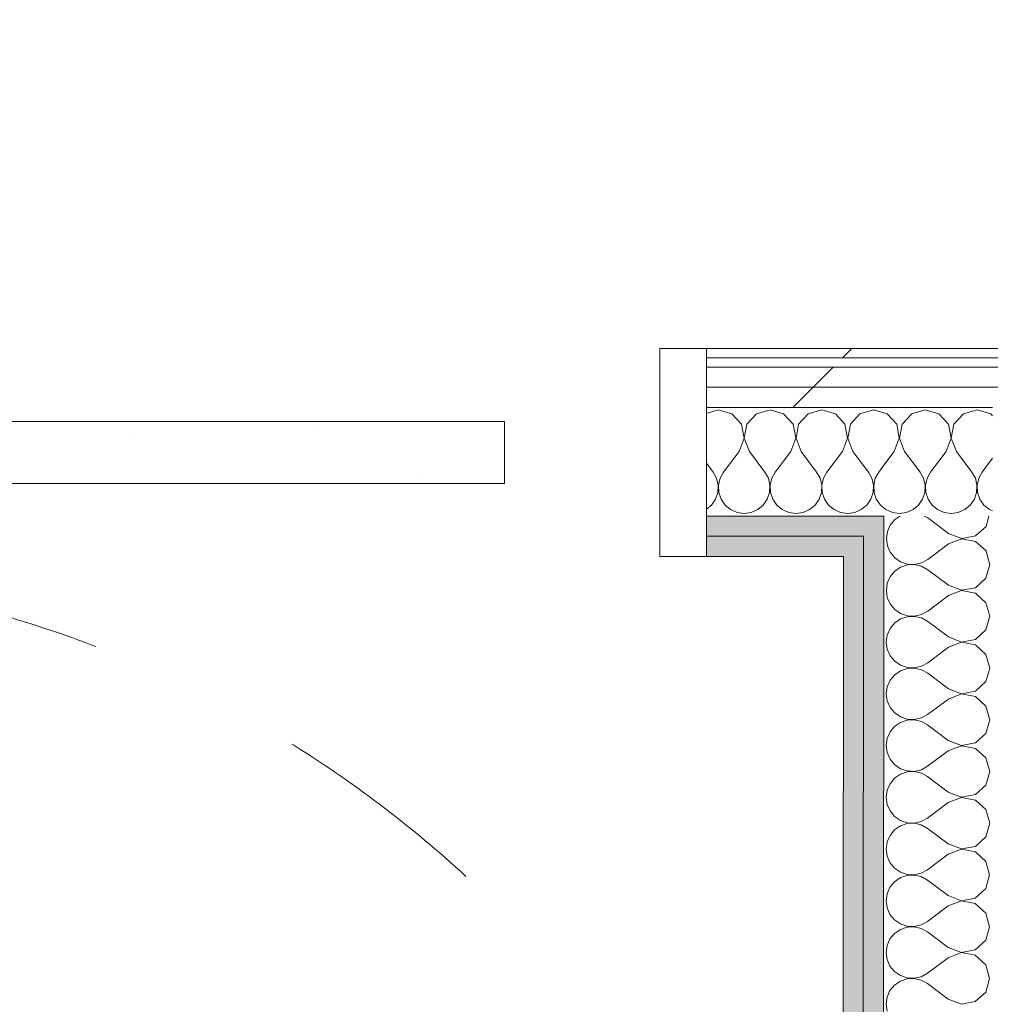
# Model space of a CAD drawing. Header units: millimetres. Extents: x -30280 to 19093, y -17460 to 4378.
# Tile 178 of 188: x -4467 to -3841, y -14097 to -13463. Entities that reach past the tile are written whole.
import ezdxf

# ---------------------------------------------------------------- set-up
doc = ezdxf.new("R2010")
doc.units = ezdxf.units.MM
doc.header["$MEASUREMENT"] = 0
doc.linetypes.add('Rayas Pequeñas', pattern=[282.222222, 141.111111, -141.111111])
doc.linetypes.add('Wipeout_Contour', pattern=[1000, 0, -1000])
for name, color, linetype, lineweight in [('Nuevo_01 2D_Mobiliari_Pluma_Nº__101', 252, 'Continuous', 5), ('Nuevo_06_COT_Generals_Pluma_Nº__1', 7, 'Continuous', 5), ('Nuevo_08_E_Envans secs_Pluma_Nº__1', 7, 'Continuous', 5), ('Nuevo_Puertas Archicad_Pluma_Nº__1', 7, 'Continuous', 5)]:
    doc.layers.add(name, color=color, linetype=linetype, lineweight=lineweight)
for name, color, linetype in [('Nuevo_06_COT_Generals', 7, 'Continuous'), ('Nuevo_08_E_Envans secs', 7, 'Continuous'), ('Nuevo_Puertas Archicad', 7, 'Continuous')]:
    doc.layers.add(name, color=color, linetype=linetype)
for name, color, linetype, lineweight, true_color in [('Nuevo_08_E_Envans secs_Pluma_Nº__102', 7, 'Continuous', 5, 0xcccccc), ('Nuevo_08_E_Envans secs_Pluma_Nº__171', 171, 'Continuous', 13, 0xaaaaff), ('Nuevo_08_E_Envans secs_Pluma_Nº__177', 7, 'Continuous', 15, 0xf7e046), ('Nuevo_08_E_Envans secs_Pluma_Nº__79', 7, 'Continuous', 5, 0xaaffd5)]:
    doc.layers.add(name, color=color, linetype=linetype, lineweight=lineweight, true_color=true_color)
doc.styles.add('Estilo_Generado_1', font='txt')
doc.dimstyles.new('Estilo_Generado__1', dxfattribs={"dimtxt": 100, "dimasz": 38, "dimexe": 0.18, "dimexo": 300, "dimgap": 0, "dimtad": 1, "dimtih": 1, "dimtoh": 1, "dimlfac": 0.001, "dimzin": 0, "dimdsep": 46, "dimtxsty": 'Estilo_Generado_1', "dimblk": 'ARROWHEAD_2', "dimblk1": 'ARROWHEAD_2', "dimblk2": 'ARROWHEAD_2', "dimcen": 0.09, "dimclrd": 7, "dimclre": 7, "dimclrt": 7, "dimadec": 0, "dimazin": 0, "dimtfac": 1, "dimtdec": 4, "dimtmove": 0, "dimatfit": 3, "dimfxl": 0, "dimtolj": 1, "dimtzin": 0, "dimarcsym": 0})
doc.dimstyles.new('Estilo_Generado__2', dxfattribs={"dimtxt": 100, "dimasz": 38, "dimexe": 0.18, "dimexo": 300, "dimgap": 0, "dimtad": 1, "dimlfac": 0.001, "dimzin": 0, "dimdsep": 46, "dimtxsty": 'Estilo_Generado_1', "dimblk": 'ARROWHEAD_2', "dimblk1": 'ARROWHEAD_2', "dimblk2": 'ARROWHEAD_2', "dimcen": 0.09, "dimclrd": 7, "dimclre": 7, "dimclrt": 7, "dimadec": 0, "dimazin": 0, "dimtfac": 1, "dimtdec": 4, "dimtmove": 0, "dimatfit": 3, "dimfxl": 0, "dimtolj": 1, "dimtzin": 0, "dimarcsym": 0})
pattern_1 = [(45, (0, 0), (-183.8478, 183.8478), [195, -65]), (45, (7e-14, 183.85), (-183.8478, 183.8478), [195, -65])]

# ---------------------------------------------------------------- blocks, each defined once
blk = doc.blocks.new('*X216')
at = {"layer": 'Nuevo_08_E_Envans secs_Pluma_Nº__102', "color": 254, "linetype": 'Continuous', "lineweight": 5, "true_color": 0xcccccc}
for p, q in [((-3883.33, -13714.23), (-3892.1, -13716.72)), ((-3874.57, -13716.72), (-3883.33, -13714.23)), ((-3850, -13714.23), (-3858.76, -13716.72)), ((-3841.24, -13716.72), (-3850, -13714.23)), ((-3907.9, -13716.72), (-3910.02, -13716.12)), ((-3901.76, -13723.44), (-3907.9, -13716.72)), ((-3892.1, -13716.72), (-3898.24, -13723.44)), ((-3868.43, -13723.44), (-3874.57, -13716.72)), ((-3858.76, -13716.72), (-3864.91, -13723.44)), ((-3840.02, -13718.05), (-3841.24, -13716.72)), ((-3900.07, -13732.39), (-3901.76, -13723.44)), ((-3898.24, -13723.44), (-3899.93, -13732.39)), ((-3866.73, -13732.39), (-3868.43, -13723.44)), ((-3864.91, -13723.44), (-3866.6, -13732.39)), ((-3903.33, -13740.89), (-3900.07, -13732.39)), ((-3899.93, -13732.39), (-3896.67, -13740.89)), ((-3870, -13740.89), (-3866.73, -13732.39)), ((-3866.6, -13732.39), (-3863.33, -13740.89)), ((-3903.33, -13740.89), (-3910.04, -13749.84)), ((-3896.67, -13740.89), (-3886.67, -13754.23)), ((-3870, -13740.89), (-3880, -13754.23)), ((-3863.33, -13740.89), (-3853.33, -13754.23)), ((-3840.04, -13745.39), (-3846.67, -13754.23)), ((-3884.44, -13758.25), (-3886.67, -13754.23)), ((-3883.4, -13762.73), (-3884.44, -13758.25)), ((-3882.23, -13758.25), (-3883.27, -13762.73)), ((-3880, -13754.23), (-3882.23, -13758.25)), ((-3851.11, -13758.25), (-3853.33, -13754.23)), ((-3850.07, -13762.73), (-3851.11, -13758.25)), ((-3848.89, -13758.25), (-3849.93, -13762.73)), ((-3846.67, -13754.23), (-3848.89, -13758.25)), ((-3883.62, -13767.32), (-3883.4, -13762.73)), ((-3883.27, -13762.73), (-3883.04, -13767.32)), ((-3850.29, -13767.32), (-3850.07, -13762.73)), ((-3849.93, -13762.73), (-3849.71, -13767.32)), ((-3887.7, -13775.47), (-3885.09, -13771.68)), ((-3885.09, -13771.68), (-3883.62, -13767.32)), ((-3883.04, -13767.32), (-3881.57, -13771.68)), ((-3881.57, -13771.68), (-3878.97, -13775.47)), ((-3854.36, -13775.47), (-3851.76, -13771.68)), ((-3851.76, -13771.68), (-3850.29, -13767.32)), ((-3849.71, -13767.32), (-3848.24, -13771.68)), ((-3848.24, -13771.68), (-3845.64, -13775.47)), ((-3910.06, -13777.33), (-3908.76, -13778.4)), ((-3908.76, -13778.4), (-3904.55, -13780.26)), ((-3895.45, -13780.26), (-3891.24, -13778.4)), ((-3891.24, -13778.4), (-3887.7, -13775.47)), ((-3878.97, -13775.47), (-3875.43, -13778.4)), ((-3875.43, -13778.4), (-3871.22, -13780.26)), ((-3862.11, -13780.26), (-3857.9, -13778.4)), ((-3857.9, -13778.4), (-3854.36, -13775.47)), ((-3845.64, -13775.47), (-3842.1, -13778.4)), ((-3842.1, -13778.4), (-3840.07, -13779.3)), ((-3904.55, -13780.26), (-3900, -13780.89)), ((-3900, -13780.89), (-3895.45, -13780.26)), ((-3871.22, -13780.26), (-3866.67, -13780.89)), ((-3866.67, -13780.89), (-3862.11, -13780.26))]:
    blk.add_line(p, q, dxfattribs=at)
blk = doc.blocks.new('*X218')
at = {"layer": 'Nuevo_08_E_Envans secs_Pluma_Nº__102', "color": 254, "linetype": 'Continuous', "lineweight": 5, "true_color": 0xcccccc}
for p, q in [((-4016.67, -13714.23), (-4024.34, -13716.41)), ((-4007.9, -13716.72), (-4016.67, -13714.23)), ((-3983.33, -13714.23), (-3992.1, -13716.72)), ((-3974.57, -13716.72), (-3983.33, -13714.23)), ((-3950, -13714.23), (-3958.76, -13716.72)), ((-3941.24, -13716.72), (-3950, -13714.23)), ((-3916.67, -13714.23), (-3925.43, -13716.72)), ((-3910.02, -13716.12), (-3916.67, -13714.23)), ((-4001.76, -13723.44), (-4007.9, -13716.72)), ((-3992.1, -13716.72), (-3998.24, -13723.44)), ((-3968.43, -13723.44), (-3974.57, -13716.72)), ((-3958.76, -13716.72), (-3964.91, -13723.44)), ((-3935.09, -13723.44), (-3941.24, -13716.72)), ((-3925.43, -13716.72), (-3931.57, -13723.44)), ((-4000.07, -13732.39), (-4001.76, -13723.44)), ((-3998.24, -13723.44), (-3999.93, -13732.39)), ((-3966.73, -13732.39), (-3968.43, -13723.44)), ((-3964.91, -13723.44), (-3966.6, -13732.39)), ((-3933.4, -13732.39), (-3935.09, -13723.44)), ((-3931.57, -13723.44), (-3933.27, -13732.39)), ((-4003.33, -13740.89), (-4000.07, -13732.39)), ((-3999.93, -13732.39), (-3996.67, -13740.89)), ((-3970, -13740.89), (-3966.73, -13732.39)), ((-3966.6, -13732.39), (-3963.33, -13740.89)), ((-3936.67, -13740.89), (-3933.4, -13732.39)), ((-3933.27, -13732.39), (-3930, -13740.89)), ((-4003.33, -13740.89), (-4013.33, -13754.23)), ((-3996.67, -13740.89), (-3986.67, -13754.23)), ((-3970, -13740.89), (-3980, -13754.23)), ((-3963.33, -13740.89), (-3953.33, -13754.23)), ((-3936.67, -13740.89), (-3946.67, -13754.23)), ((-3930, -13740.89), (-3920, -13754.23)), ((-4024.34, -13748.44), (-4020, -13754.23)), ((-3910.04, -13749.84), (-3913.33, -13754.23)), ((-4017.77, -13758.25), (-4020, -13754.23)), ((-4016.73, -13762.73), (-4017.77, -13758.25)), ((-4015.56, -13758.25), (-4016.6, -13762.73)), ((-4013.33, -13754.23), (-4015.56, -13758.25)), ((-3984.44, -13758.25), (-3986.67, -13754.23)), ((-3983.4, -13762.73), (-3984.44, -13758.25)), ((-3982.23, -13758.25), (-3983.27, -13762.73)), ((-3980, -13754.23), (-3982.23, -13758.25)), ((-3951.11, -13758.25), (-3953.33, -13754.23)), ((-3950.07, -13762.73), (-3951.11, -13758.25)), ((-3948.89, -13758.25), (-3949.93, -13762.73)), ((-3946.67, -13754.23), (-3948.89, -13758.25)), ((-3917.77, -13758.25), (-3920, -13754.23)), ((-3916.73, -13762.73), (-3917.77, -13758.25)), ((-3915.56, -13758.25), (-3916.6, -13762.73)), ((-3913.33, -13754.23), (-3915.56, -13758.25)), ((-4016.96, -13767.32), (-4016.73, -13762.73)), ((-4016.6, -13762.73), (-4016.38, -13767.32)), ((-3983.62, -13767.32), (-3983.4, -13762.73)), ((-3983.27, -13762.73), (-3983.04, -13767.32)), ((-3950.29, -13767.32), (-3950.07, -13762.73)), ((-3949.93, -13762.73), (-3949.71, -13767.32)), ((-3916.96, -13767.32), (-3916.73, -13762.73)), ((-3916.6, -13762.73), (-3916.38, -13767.32)), ((-4021.03, -13775.47), (-4018.43, -13771.68)), ((-4018.43, -13771.68), (-4016.96, -13767.32)), ((-4016.38, -13767.32), (-4014.91, -13771.68)), ((-4014.91, -13771.68), (-4012.3, -13775.47)), ((-3987.7, -13775.47), (-3985.09, -13771.68)), ((-3985.09, -13771.68), (-3983.62, -13767.32)), ((-3983.04, -13767.32), (-3981.57, -13771.68)), ((-3981.57, -13771.68), (-3978.97, -13775.47)), ((-3954.36, -13775.47), (-3951.76, -13771.68)), ((-3951.76, -13771.68), (-3950.29, -13767.32)), ((-3949.71, -13767.32), (-3948.24, -13771.68)), ((-3948.24, -13771.68), (-3945.64, -13775.47)), ((-3921.03, -13775.47), (-3918.43, -13771.68)), ((-3918.43, -13771.68), (-3916.96, -13767.32)), ((-3916.38, -13767.32), (-3914.91, -13771.68)), ((-3914.91, -13771.68), (-3912.3, -13775.47)), ((-4024.34, -13778.21), (-4021.03, -13775.47)), ((-4012.3, -13775.47), (-4008.76, -13778.4)), ((-4008.76, -13778.4), (-4004.55, -13780.26)), ((-3995.45, -13780.26), (-3991.24, -13778.4)), ((-3991.24, -13778.4), (-3987.7, -13775.47)), ((-3978.97, -13775.47), (-3975.43, -13778.4)), ((-3975.43, -13778.4), (-3971.22, -13780.26)), ((-3962.11, -13780.26), (-3957.9, -13778.4)), ((-3957.9, -13778.4), (-3954.36, -13775.47)), ((-3945.64, -13775.47), (-3942.1, -13778.4)), ((-3942.1, -13778.4), (-3937.89, -13780.26)), ((-3928.78, -13780.26), (-3924.57, -13778.4)), ((-3924.57, -13778.4), (-3921.03, -13775.47)), ((-3912.3, -13775.47), (-3910.06, -13777.33)), ((-4004.55, -13780.26), (-4000, -13780.89)), ((-4000, -13780.89), (-3995.45, -13780.26)), ((-3971.22, -13780.26), (-3966.67, -13780.89)), ((-3966.67, -13780.89), (-3962.11, -13780.26)), ((-3937.89, -13780.26), (-3933.33, -13780.89)), ((-3933.33, -13780.89), (-3928.78, -13780.26))]:
    blk.add_line(p, q, dxfattribs=at)
blk = doc.blocks.new('Puerta Corredera Empotrada 27_4')
at = {"layer": 'Nuevo_Puertas Archicad', "linetype": 'Continuous', "lineweight": 0, "true_color": 0xffffff}
h = blk.add_hatch(dxfattribs=at)
h.set_pattern_fill('Hormigón_en_Masa_0001', style=0, pattern_type=2)
h.set_pattern_definition([(0, (0, 0), (0, 779.4), [48.75, -401.25]), (0, (225, 389.7), (0, 779.4), [48.75, -401.25]), (60, (0, 0), (-675, 389.7), [48.75, -401.25]), (60, (450, 0), (-675, 389.7), [48.75, -401.25]), (120, (48.75, 0), (675, 389.7), [48.75, -401.25]), (120, (498.75, 0), (675, 389.7), [48.75, -401.25]), (0, (0, 75), (0, 150), [0, -150, 0, -225]), (45, (75, 75), (-106.066, 106.066), [0, -112.5, 0, -187.5])])
h.paths.add_polyline_path([(-320, -47), (-320, -87), (520, -87), (520, -47)])
at = {"layer": 'Nuevo_Puertas Archicad_Pluma_Nº__1', "color": 7, "linetype": 'Continuous', "lineweight": 5}
for p, q in [((-420, 0), (-450, 0)), ((-450, 0), (-450, -134)), ((-450, -13), (-450, 0)), ((-450, -13), (-450, 0)), ((-420, -134), (-420, 0)), ((-450, -26), (-450, -13)), ((-450, -26), (-450, -13)), ((-450, -96), (-450, -26)), ((-450, -96), (-450, -26)), ((-320, -47), (520, -47)), ((-320, -87), (-320, -47)), ((520, -87), (-320, -87)), ((-450, -109), (-450, -96)), ((-450, -109), (-450, -96)), ((-450, -122), (-450, -109)), ((-450, -122), (-450, -109)), ((-450, -128), (-450, -122)), ((-450, -128), (-450, -122)), ((-450, -134), (-450, -128)), ((-450, -134), (-450, -128)), ((-450, -134), (-420, -134))]:
    blk.add_line(p, q, dxfattribs=at)
blk = doc.blocks.new('Muro_76_1', base_point=(-1686.99, -13808.56))
at = {"layer": 'Nuevo_08_E_Envans secs_Pluma_Nº__79', "linetype": 'Continuous', "lineweight": 5, "true_color": 0xaaffd5}
for points in [[(-4024.34, -13795.56), (-3923.08, -13795.56), (-3923.07, -13782.56), (-4024.34, -13782.56)], [(-3923.08, -13795.56), (-3910.08, -13795.56), (-3910.07, -13782.56), (-3923.07, -13782.56)], [(-4024.34, -13795.56), (-4024.34, -13808.56), (-3936.09, -13808.56), (-3936.08, -13795.56)], [(-3936.09, -13808.56), (-3923.09, -13808.56), (-3923.08, -13795.56), (-3936.08, -13795.56)]]:
    blk.add_hatch(color=121, dxfattribs=at).paths.add_polyline_path(points)
at = {"layer": 'Nuevo_08_E_Envans secs_Pluma_Nº__1', "color": 7, "linetype": 'Continuous', "lineweight": 5}
for p, q in [((-3923.07, -13782.56), (-4024.34, -13782.56)), ((-4024.34, -13782.56), (-4024.34, -13795.56)), ((-3910.07, -13782.56), (-3923.07, -13782.56)), ((-3910.07, -13782.56), (-3910.08, -13795.56)), ((-3936.08, -13795.56), (-4024.34, -13795.56)), ((-4024.34, -13795.56), (-4024.34, -13808.56)), ((-3923.08, -13795.56), (-3936.08, -13795.56)), ((-3923.08, -13795.56), (-3923.09, -13808.56))]:
    blk.add_line(p, q, dxfattribs=at)
at = {"layer": 'Nuevo_08_E_Envans secs_Pluma_Nº__1', "color": 7, "linetype": 'Continuous', "lineweight": 5, "flags": 128}
blk.add_lwpolyline([(-4024.34, -13808.56), (-3936.09, -13808.56)], dxfattribs=at)
at = {"color": 254, "linetype": 'Wipeout_Contour', "lineweight": 0, "ltscale": 56046.815593}
blk.add_wipeout([(-4024.34, -13680.56), (-1558.9, -13680.56), (-1558.89, -13674.56), (-4024.34, -13674.56)], dxfattribs=at).dxf.layer = 'Nuevo_08_E_Envans secs'
at = {"color": 254, "linetype": 'Wipeout_Contour', "lineweight": 0, "ltscale": 56111.684151}
blk.add_wipeout([(-4024.34, -13699.56), (-1577.91, -13699.56), (-1577.9, -13686.56), (-4024.34, -13686.56)], dxfattribs=at).dxf.layer = 'Nuevo_08_E_Envans secs'
at = {"layer": 'Nuevo_08_E_Envans secs_Pluma_Nº__171', "linetype": 'Continuous', "lineweight": 13, "true_color": 0xaaaaff}
h = blk.add_hatch(dxfattribs=at)
h.set_pattern_fill('Panellat_HPL_0001', color=161, style=0, pattern_type=2)
h.set_pattern_definition(pattern_1)
h.paths.add_polyline_path([(-4024.34, -13680.56), (-1558.9, -13680.56), (-1558.89, -13674.56), (-4024.34, -13674.56)])
at = {"layer": 'Nuevo_08_E_Envans secs_Pluma_Nº__177', "linetype": 'Continuous', "lineweight": 15, "true_color": 0xf7e046}
h = blk.add_hatch(dxfattribs=at)
h.set_pattern_fill('Panellat_HPL_0001', color=53, style=0, pattern_type=2)
h.set_pattern_definition(pattern_1)
h.paths.add_polyline_path([(-4024.34, -13699.56), (-1577.91, -13699.56), (-1577.9, -13686.56), (-4024.34, -13686.56)])
at = {"layer": 'Nuevo_08_E_Envans secs_Pluma_Nº__1', "color": 7, "linetype": 'Continuous', "lineweight": 5}
for p, q in [((-4024.34, -13674.56), (-4024.34, -13680.56)), ((-1564.9, -13680.56), (-4024.34, -13680.56)), ((-4024.34, -13680.56), (-4024.34, -13686.56)), ((-1577.9, -13686.56), (-4024.34, -13686.56))]:
    blk.add_line(p, q, dxfattribs=at)
at = {"layer": 'Nuevo_08_E_Envans secs_Pluma_Nº__1', "color": 7, "linetype": 'Continuous', "lineweight": 5, "flags": 128}
blk.add_lwpolyline([(-1558.89, -13674.56), (-4024.34, -13674.56)], dxfattribs=at)
at = {"color": 254, "linetype": 'Wipeout_Contour', "lineweight": 0, "ltscale": 56165.447628}
blk.add_wipeout([(-4024.34, -13712.56), (-1590.92, -13712.56), (-1590.91, -13699.56), (-4024.34, -13699.56)], dxfattribs=at).dxf.layer = 'Nuevo_08_E_Envans secs'
at = {"layer": 'Nuevo_08_E_Envans secs_Pluma_Nº__177', "linetype": 'Continuous', "lineweight": 15, "true_color": 0xf7e046}
h = blk.add_hatch(dxfattribs=at)
h.set_pattern_fill('Panellat_HPL_0001', color=53, style=0, pattern_type=2)
h.set_pattern_definition(pattern_1)
h.paths.add_polyline_path([(-4024.34, -13712.56), (-1590.92, -13712.56), (-1590.91, -13699.56), (-4024.34, -13699.56)])
at = {"layer": 'Nuevo_08_E_Envans secs_Pluma_Nº__1', "color": 7, "linetype": 'Continuous', "lineweight": 5}
for p, q in [((-4024.34, -13686.56), (-4024.34, -13699.56)), ((-1590.91, -13699.56), (-4024.34, -13699.56)), ((-4024.34, -13699.56), (-4024.34, -13712.56)), ((-3910.02, -13712.56), (-4024.34, -13712.56)), ((-4024.34, -13712.56), (-4024.34, -13782.56)), ((-3840.02, -13712.56), (-3910.02, -13712.56))]:
    blk.add_line(p, q, dxfattribs=at)
at = {"layer": 'Nuevo_08_E_Envans secs', "color": 7, "lineweight": 20}
for name in ['*X218', '*X216']:
    blk.add_blockref(name, (0, 0), dxfattribs=at)
at = {"layer": 'Nuevo_Puertas Archicad', "color": 253, "linetype": 'Continuous', "lineweight": 5, "true_color": 0xa4a4a6, "zscale": 1000, "rotation": 180}
blk.add_blockref('Puerta Corredera Empotrada 27_4', (-4474.34, -13808.56), dxfattribs=at)
blk = doc.blocks.new('*X448')
at = {"layer": 'Nuevo_08_E_Envans secs_Pluma_Nº__102', "color": 254, "linetype": 'Continuous', "lineweight": 5, "true_color": 0xcccccc}
for p, q in [((-3902.98, -13784.82), (-3905.92, -13788.35)), ((-3899.69, -13782.56), (-3902.98, -13784.82)), ((-3881.74, -13783.8), (-3883.98, -13782.56)), ((-3868.41, -13793.81), (-3881.74, -13783.8)), ((-3844.23, -13789.26), (-3842.32, -13782.56)), ((-3905.92, -13788.35), (-3907.77, -13792.56)), ((-3850.96, -13795.4), (-3844.23, -13789.26)), ((-3907.77, -13792.56), (-3908.19, -13795.56)), ((-3868.41, -13793.81), (-3863.87, -13795.56)), ((-3851.82, -13795.56), (-3850.96, -13795.4))]:
    blk.add_line(p, q, dxfattribs=at)
blk = doc.blocks.new('*X449')
at = {"layer": 'Nuevo_08_E_Envans secs_Pluma_Nº__102', "color": 254, "linetype": 'Continuous', "lineweight": 5, "true_color": 0xcccccc}
for p, q in [((-3908.19, -13795.56), (-3908.41, -13797.12)), ((-3908.41, -13797.12), (-3907.78, -13801.67)), ((-3859.91, -13797.22), (-3868.41, -13800.48)), ((-3863.87, -13795.56), (-3859.91, -13797.08)), ((-3859.91, -13797.08), (-3851.82, -13795.56)), ((-3850.96, -13798.92), (-3859.91, -13797.22)), ((-3907.78, -13801.67), (-3905.93, -13805.88)), ((-3868.41, -13800.48), (-3879.21, -13808.56)), ((-3844.24, -13805.07), (-3850.96, -13798.92)), ((-3905.93, -13805.88), (-3903.71, -13808.56)), ((-3843.25, -13808.56), (-3844.24, -13805.07))]:
    blk.add_line(p, q, dxfattribs=at)
blk = doc.blocks.new('*X450')
at = {"layer": 'Nuevo_08_E_Envans secs_Pluma_Nº__102', "color": 254, "linetype": 'Continuous', "lineweight": 5, "true_color": 0xcccccc}
for p, q in [((-3903.71, -13808.56), (-3903, -13809.42)), ((-3903, -13809.42), (-3899.21, -13812.03)), ((-3885.78, -13812.69), (-3881.76, -13810.47)), ((-3879.21, -13808.56), (-3881.76, -13810.47)), ((-3841.76, -13813.83), (-3843.25, -13808.56)), ((-3899.21, -13815.55), (-3903, -13818.15)), ((-3899.21, -13812.03), (-3894.85, -13813.5)), ((-3894.85, -13814.08), (-3899.21, -13815.55)), ((-3894.85, -13813.5), (-3890.26, -13813.73)), ((-3890.26, -13813.86), (-3894.85, -13814.08)), ((-3890.26, -13813.73), (-3885.78, -13812.69)), ((-3885.78, -13814.91), (-3890.26, -13813.86)), ((-3881.76, -13817.13), (-3885.78, -13814.91)), ((-3844.25, -13822.59), (-3841.76, -13813.83)), ((-3905.94, -13821.69), (-3907.8, -13825.89)), ((-3903, -13818.15), (-3905.94, -13821.69)), ((-3868.43, -13827.14), (-3881.76, -13817.13)), ((-3850.98, -13828.73), (-3844.25, -13822.59)), ((-3907.8, -13825.89), (-3908.44, -13830.45)), ((-3868.43, -13827.14), (-3859.93, -13830.42)), ((-3859.93, -13830.42), (-3850.98, -13828.73)), ((-3908.44, -13830.45), (-3907.81, -13835)), ((-3907.81, -13835), (-3905.95, -13839.21)), ((-3868.44, -13833.81), (-3881.78, -13843.8)), ((-3859.93, -13830.55), (-3868.44, -13833.81)), ((-3850.98, -13832.25), (-3859.93, -13830.55)), ((-3844.26, -13838.4), (-3850.98, -13832.25)), ((-3905.95, -13839.21), (-3903.02, -13842.76)), ((-3841.78, -13847.16), (-3844.26, -13838.4)), ((-3903.02, -13842.76), (-3899.23, -13845.36)), ((-3894.88, -13847.42), (-3899.24, -13848.88)), ((-3899.23, -13845.36), (-3894.88, -13846.84)), ((-3894.88, -13846.84), (-3890.29, -13847.06)), ((-3890.29, -13847.2), (-3894.88, -13847.42)), ((-3890.29, -13847.06), (-3885.81, -13846.02)), ((-3885.81, -13848.24), (-3890.29, -13847.2)), ((-3885.81, -13846.02), (-3881.78, -13843.8)), ((-3881.78, -13850.47), (-3885.81, -13848.24)), ((-3844.28, -13855.92), (-3841.78, -13847.16)), ((-3905.97, -13855.02), (-3907.82, -13859.23)), ((-3903.03, -13851.48), (-3905.97, -13855.02)), ((-3899.24, -13848.88), (-3903.03, -13851.48)), ((-3868.46, -13860.48), (-3881.78, -13850.47)), ((-3907.82, -13859.23), (-3908.46, -13863.78)), ((-3868.46, -13860.48), (-3859.96, -13863.75)), ((-3851.01, -13862.06), (-3844.28, -13855.92)), ((-3908.46, -13863.78), (-3907.83, -13868.34)), ((-3868.46, -13867.14), (-3881.8, -13877.13)), ((-3859.96, -13863.89), (-3868.46, -13867.14)), ((-3859.96, -13863.75), (-3851.01, -13862.06)), ((-3851.01, -13865.58), (-3859.96, -13863.89)), ((-3844.29, -13871.73), (-3851.01, -13865.58)), ((-3907.83, -13868.34), (-3905.98, -13872.55)), ((-3905.98, -13872.55), (-3903.05, -13876.09)), ((-3841.81, -13880.5), (-3844.29, -13871.73)), ((-3903.05, -13876.09), (-3899.26, -13878.7)), ((-3899.26, -13878.7), (-3894.9, -13880.17)), ((-3894.9, -13880.17), (-3890.31, -13880.39)), ((-3890.31, -13880.39), (-3885.83, -13879.36)), ((-3885.83, -13879.36), (-3881.8, -13877.13)), ((-3903.05, -13884.82), (-3905.99, -13888.35)), ((-3899.26, -13882.21), (-3903.05, -13884.82)), ((-3894.9, -13880.75), (-3899.26, -13882.21)), ((-3890.31, -13880.53), (-3894.9, -13880.75)), ((-3885.83, -13881.57), (-3890.31, -13880.53)), ((-3881.81, -13883.8), (-3885.83, -13881.57)), ((-3868.48, -13893.81), (-3881.81, -13883.8)), ((-3844.3, -13889.26), (-3841.81, -13880.5)), ((-3907.85, -13892.56), (-3908.49, -13897.12)), ((-3905.99, -13888.35), (-3907.85, -13892.56)), ((-3851.03, -13895.4), (-3844.3, -13889.26)), ((-3908.49, -13897.12), (-3907.85, -13901.67)), ((-3859.98, -13897.22), (-3868.49, -13900.48)), ((-3868.48, -13893.81), (-3859.98, -13897.08)), ((-3859.98, -13897.08), (-3851.03, -13895.4)), ((-3851.03, -13898.92), (-3859.98, -13897.22)), ((-3844.31, -13905.07), (-3851.03, -13898.92)), ((-3907.85, -13901.67), (-3906, -13905.88)), ((-3868.49, -13900.48), (-3881.83, -13910.47)), ((-3841.83, -13913.83), (-3844.31, -13905.07)), ((-3906, -13905.88), (-3903.07, -13909.42)), ((-3903.07, -13909.42), (-3899.28, -13912.03)), ((-3899.28, -13912.03), (-3894.93, -13913.5)), ((-3885.85, -13912.69), (-3881.83, -13910.47)), ((-3903.08, -13918.15), (-3906.01, -13921.69)), ((-3899.29, -13915.55), (-3903.08, -13918.15)), ((-3894.93, -13914.08), (-3899.29, -13915.55)), ((-3894.93, -13913.5), (-3890.33, -13913.73)), ((-3890.33, -13913.86), (-3894.93, -13914.08)), ((-3890.33, -13913.73), (-3885.85, -13912.69)), ((-3885.86, -13914.91), (-3890.33, -13913.86)), ((-3881.83, -13917.13), (-3885.86, -13914.91)), ((-3868.51, -13927.14), (-3881.83, -13917.13)), ((-3844.33, -13922.59), (-3841.83, -13913.83)), ((-3906.01, -13921.69), (-3907.87, -13925.89)), ((-3851.06, -13928.73), (-3844.33, -13922.59)), ((-3907.87, -13925.89), (-3908.51, -13930.45)), ((-3908.51, -13930.45), (-3907.88, -13935)), ((-3868.51, -13927.14), (-3860.01, -13930.42)), ((-3860.01, -13930.55), (-3868.51, -13933.81)), ((-3860.01, -13930.42), (-3851.06, -13928.73)), ((-3851.06, -13932.25), (-3860.01, -13930.55)), ((-3907.88, -13935), (-3906.03, -13939.21)), ((-3868.51, -13933.81), (-3881.85, -13943.8)), ((-3844.34, -13938.4), (-3851.06, -13932.25)), ((-3906.03, -13939.21), (-3903.1, -13942.76)), ((-3903.1, -13942.76), (-3899.31, -13945.36)), ((-3885.88, -13946.02), (-3881.85, -13943.8)), ((-3841.86, -13947.16), (-3844.34, -13938.4)), ((-3899.31, -13948.88), (-3903.1, -13951.48)), ((-3899.31, -13945.36), (-3894.95, -13946.84)), ((-3894.95, -13947.42), (-3899.31, -13948.88)), ((-3894.95, -13946.84), (-3890.36, -13947.06)), ((-3890.36, -13947.2), (-3894.95, -13947.42)), ((-3890.36, -13947.06), (-3885.88, -13946.02)), ((-3885.88, -13948.24), (-3890.36, -13947.2)), ((-3881.86, -13950.47), (-3885.88, -13948.24)), ((-3844.35, -13955.92), (-3841.86, -13947.16)), ((-3906.04, -13955.02), (-3907.9, -13959.23)), ((-3903.1, -13951.48), (-3906.04, -13955.02)), ((-3868.53, -13960.48), (-3881.86, -13950.47)), ((-3851.08, -13962.06), (-3844.35, -13955.92)), ((-3907.9, -13959.23), (-3908.54, -13963.78)), ((-3868.53, -13960.48), (-3860.03, -13963.75)), ((-3860.03, -13963.75), (-3851.08, -13962.06)), ((-3908.54, -13963.78), (-3907.9, -13968.34)), ((-3907.9, -13968.34), (-3906.05, -13972.55)), ((-3868.54, -13967.14), (-3881.88, -13977.13)), ((-3860.03, -13963.89), (-3868.54, -13967.14)), ((-3851.08, -13965.58), (-3860.03, -13963.89)), ((-3844.36, -13971.73), (-3851.08, -13965.58)), ((-3906.05, -13972.55), (-3903.12, -13976.09)), ((-3841.88, -13980.5), (-3844.36, -13971.73)), ((-3903.12, -13976.09), (-3899.33, -13978.7)), ((-3894.98, -13980.75), (-3899.34, -13982.21)), ((-3899.33, -13978.7), (-3894.98, -13980.17)), ((-3894.98, -13980.17), (-3890.38, -13980.39)), ((-3890.38, -13980.53), (-3894.98, -13980.75)), ((-3890.38, -13980.39), (-3885.9, -13979.36)), ((-3885.91, -13981.57), (-3890.38, -13980.53)), ((-3881.88, -13983.8), (-3885.91, -13981.57)), ((-3885.9, -13979.36), (-3881.88, -13977.13)), ((-3844.38, -13989.26), (-3841.88, -13980.5)), ((-3903.13, -13984.82), (-3906.06, -13988.35)), ((-3899.34, -13982.21), (-3903.13, -13984.82)), ((-3868.56, -13993.81), (-3881.88, -13983.8)), ((-3907.92, -13992.56), (-3908.56, -13997.12)), ((-3906.06, -13988.35), (-3907.92, -13992.56)), ((-3868.56, -13993.81), (-3860.06, -13997.08)), ((-3851.1, -13995.4), (-3844.38, -13989.26)), ((-3908.56, -13997.12), (-3907.93, -14001.67)), ((-3868.56, -14000.48), (-3881.9, -14010.47)), ((-3860.06, -13997.22), (-3868.56, -14000.48)), ((-3860.06, -13997.08), (-3851.1, -13995.4)), ((-3851.11, -13998.92), (-3860.06, -13997.22)), ((-3844.39, -14005.07), (-3851.11, -13998.92)), ((-3907.93, -14001.67), (-3906.08, -14005.88)), ((-3906.08, -14005.88), (-3903.15, -14009.42)), ((-3841.91, -14013.83), (-3844.39, -14005.07)), ((-3903.15, -14009.42), (-3899.36, -14012.03)), ((-3899.36, -14012.03), (-3895, -14013.5)), ((-3895, -14013.5), (-3890.41, -14013.73)), ((-3890.41, -14013.73), (-3885.93, -14012.69)), ((-3885.93, -14012.69), (-3881.9, -14010.47)), ((-3903.15, -14018.15), (-3906.09, -14021.69)), ((-3899.36, -14015.55), (-3903.15, -14018.15)), ((-3895, -14014.08), (-3899.36, -14015.55)), ((-3890.41, -14013.86), (-3895, -14014.08)), ((-3885.93, -14014.91), (-3890.41, -14013.86)), ((-3881.91, -14017.13), (-3885.93, -14014.91)), ((-3868.58, -14027.14), (-3881.91, -14017.13)), ((-3844.4, -14022.59), (-3841.91, -14013.83)), ((-3907.95, -14025.89), (-3908.58, -14030.45)), ((-3906.09, -14021.69), (-3907.95, -14025.89)), ((-3851.13, -14028.73), (-3844.4, -14022.59)), ((-3908.58, -14030.45), (-3907.95, -14035)), ((-3860.08, -14030.55), (-3868.59, -14033.81)), ((-3868.58, -14027.14), (-3860.08, -14030.42)), ((-3860.08, -14030.42), (-3851.13, -14028.73)), ((-3851.13, -14032.25), (-3860.08, -14030.55)), ((-3844.41, -14038.4), (-3851.13, -14032.25)), ((-3907.95, -14035), (-3906.1, -14039.21)), ((-3868.59, -14033.81), (-3881.93, -14043.8)), ((-3841.93, -14047.16), (-3844.41, -14038.4)), ((-3906.1, -14039.21), (-3903.17, -14042.76)), ((-3903.17, -14042.76), (-3899.38, -14045.36)), ((-3885.95, -14046.02), (-3881.93, -14043.8)), ((-3903.18, -14051.48), (-3906.11, -14055.02)), ((-3899.38, -14048.88), (-3903.18, -14051.48)), ((-3899.38, -14045.36), (-3895.03, -14046.84)), ((-3895.03, -14047.42), (-3899.38, -14048.88)), ((-3895.03, -14046.84), (-3890.43, -14047.06)), ((-3890.43, -14047.2), (-3895.03, -14047.42)), ((-3890.43, -14047.06), (-3885.95, -14046.02)), ((-3885.96, -14048.24), (-3890.43, -14047.2)), ((-3881.93, -14050.47), (-3885.96, -14048.24)), ((-3868.61, -14060.48), (-3881.93, -14050.47)), ((-3844.43, -14055.92), (-3841.93, -14047.16)), ((-3906.11, -14055.02), (-3907.97, -14059.23)), ((-3851.15, -14062.06), (-3844.43, -14055.92)), ((-3907.97, -14059.23), (-3908.61, -14063.78)), ((-3908.61, -14063.78), (-3907.98, -14068.34)), ((-3868.61, -14060.48), (-3860.11, -14063.75)), ((-3860.11, -14063.89), (-3868.61, -14067.14)), ((-3860.11, -14063.75), (-3851.15, -14062.06)), ((-3851.16, -14065.58), (-3860.11, -14063.89)), ((-3907.98, -14068.34), (-3906.13, -14072.55)), ((-3868.61, -14067.14), (-3881.95, -14077.13)), ((-3844.44, -14071.73), (-3851.16, -14065.58)), ((-3906.13, -14072.55), (-3903.19, -14076.09)), ((-3903.19, -14076.09), (-3899.41, -14078.7)), ((-3841.95, -14080.5), (-3844.44, -14071.73)), ((-3899.41, -14082.21), (-3903.2, -14084.82)), ((-3899.41, -14078.7), (-3895.05, -14080.17)), ((-3895.05, -14080.75), (-3899.41, -14082.21)), ((-3895.05, -14080.17), (-3890.46, -14080.39)), ((-3890.46, -14080.53), (-3895.05, -14080.75)), ((-3890.46, -14080.39), (-3885.98, -14079.36)), ((-3885.98, -14081.57), (-3890.46, -14080.53)), ((-3885.98, -14079.36), (-3881.95, -14077.13)), ((-3881.96, -14083.8), (-3885.98, -14081.57)), ((-3844.45, -14089.26), (-3841.95, -14080.5)), ((-3906.14, -14088.35), (-3908, -14092.56)), ((-3903.2, -14084.82), (-3906.14, -14088.35)), ((-3868.63, -14093.81), (-3881.96, -14083.8)), ((-3851.18, -14095.4), (-3844.45, -14089.26)), ((-3908, -14092.56), (-3908.63, -14097.12)), ((-3868.63, -14093.81), (-3860.13, -14097.08)), ((-3860.13, -14097.08), (-3851.18, -14095.4)), ((-3908.63, -14097.12), (-3908, -14101.67))]:
    blk.add_line(p, q, dxfattribs=at)
blk = doc.blocks.new('Muro_122_1', base_point=(-3937.2, -15319.55))
at = {"layer": 'Nuevo_08_E_Envans secs_Pluma_Nº__79', "linetype": 'Continuous', "lineweight": 5, "true_color": 0xaaffd5}
for points in [[(-3923.09, -13808.56), (-3910.09, -13808.56), (-3910.08, -13795.56), (-3923.08, -13795.56)], [(-3924.2, -15319.59), (-3923.09, -13808.56), (-3936.09, -13808.56), (-3937.2, -15319.55)], [(-3911.2, -15319.62), (-3910.09, -13808.56), (-3923.09, -13808.56), (-3924.2, -15319.59)]]:
    blk.add_hatch(color=121, dxfattribs=at).paths.add_polyline_path(points)
at = {"layer": 'Nuevo_08_E_Envans secs_Pluma_Nº__1', "color": 7, "linetype": 'Continuous', "lineweight": 5}
for p, q in [((-3910.07, -13782.56), (-3910.08, -13795.56)), ((-3923.08, -13795.56), (-3923.09, -13808.56)), ((-3910.08, -13795.56), (-3910.09, -13808.56)), ((-3924.2, -15319.59), (-3923.09, -13808.56)), ((-3911.2, -15319.62), (-3910.09, -13808.56))]:
    blk.add_line(p, q, dxfattribs=at)
at = {"layer": 'Nuevo_08_E_Envans secs_Pluma_Nº__1', "color": 7, "linetype": 'Continuous', "lineweight": 5, "flags": 128}
blk.add_lwpolyline([(-3936.09, -13808.56), (-3937.2, -15319.55)], dxfattribs=at)
at = {"layer": 'Nuevo_08_E_Envans secs', "color": 7, "lineweight": 20}
for name in ['*X448', '*X449', '*X450']:
    blk.add_blockref(name, (0, 0), dxfattribs=at)
blk = doc.blocks.new('*D663')
at = {"layer": 'Nuevo_06_COT_Generals_Pluma_Nº__1', "color": 7, "linetype": 'Continuous', "lineweight": 5}
for p, q in [((-3073.12, -13794.13), (-3023.12, -13822.99)), ((-3010.62, -13808.56), (-3514.09, -13808.56)), ((-3048.12, -16937.98), (-3048.12, -13808.56)), ((-3073.12, -16923.54), (-3023.12, -16952.41)), ((-3010.62, -16937.98), (-3542.41, -16937.98))]:
    blk.add_line(p, q, dxfattribs=at)
at = {"layer": 'Nuevo_06_COT_Generals_Pluma_Nº__1', "color": 7, "lineweight": 5, "insert": (-3068.12, -15510.65), "char_height": 100, "attachment_point": 7, "rotation": 90, "style": 'Estilo_Generado_1'}
blk.add_mtext('\\A1;{\\pql;\\fGotham Book|b0|i0|c0|p0;\\W1.000000;3,13}', dxfattribs=at)
blk = doc.blocks.new('ARROWHEAD_2')
at = {"color": 0, "linetype": 'Continuous', "lineweight": 0}
for p, q in [((-0.378, -0.655), (0.378, 0.655)), ((0, 0), (-1, 0))]:
    blk.add_line(p, q, dxfattribs=at)
blk = doc.blocks.new('*D664')
at = {"layer": 'Nuevo_06_COT_Generals_Pluma_Nº__1', "color": 7, "linetype": 'Continuous', "lineweight": 5}
for p, q in [((-3073.12, -13794.13), (-3023.12, -13822.99)), ((-3010.62, -13808.56), (-3514.09, -13808.56))]:
    blk.add_line(p, q, dxfattribs=at)
blk = doc.blocks.new('*D665')
at = {"layer": 'Nuevo_06_COT_Generals_Pluma_Nº__1', "color": 7, "linetype": 'Continuous', "lineweight": 5}
for p, q in [((-3048.12, -12338.98), (-3048.12, -12314.53)), ((-3023.12, -12353.41), (-3073.12, -12324.54)), ((-3010.62, -12338.98), (-3085.62, -12338.98)), ((-3048.12, -13808.56), (-3048.12, -12338.98)), ((-3073.12, -13794.13), (-3023.12, -13822.99)), ((-3010.62, -13808.56), (-3514.09, -13808.56))]:
    blk.add_line(p, q, dxfattribs=at)
at = {"layer": 'Nuevo_06_COT_Generals_Pluma_Nº__1', "color": 7, "lineweight": 5, "insert": (-3068.12, -13211.15), "char_height": 100, "attachment_point": 7, "rotation": 90, "style": 'Estilo_Generado_1'}
blk.add_mtext('\\A1;{\\pql;\\fGotham Book|b0|i0|c0|p0;\\W1.000000;1,47}', dxfattribs=at)
blk = doc.blocks.new('*D672')
at = {"layer": 'Nuevo_06_COT_Generals_Pluma_Nº__1', "color": 7, "linetype": 'Continuous', "lineweight": 5}
for p, q in [((-1552.89, -12989), (-1552.89, -12803.98)), ((-10639.87, -13374.56), (-10639.87, -12914)), ((-10625.44, -12926.5), (-10654.31, -12976.5)), ((-1567.33, -12976.5), (-1538.46, -12926.5)), ((-10664.32, -12951.5), (-10639.87, -12951.5)), ((-10639.87, -12951.5), (-1552.89, -12951.5)), ((-1552.89, -12951.5), (-1528.44, -12951.5))]:
    blk.add_line(p, q, dxfattribs=at)
at = {"layer": 'Nuevo_06_COT_Generals_Pluma_Nº__1', "color": 7, "lineweight": 5, "insert": (-6233.77, -12931.5), "char_height": 100, "attachment_point": 7, "style": 'Estilo_Generado_1'}
blk.add_mtext('\\A1;{\\pql;\\fGotham Book|b0|i0|c0|p0;\\W1.000000;9,09}', dxfattribs=at)
blk = doc.blocks.new('*D786')
at = {"layer": 'Nuevo_06_COT_Generals_Pluma_Nº__1', "color": 7, "linetype": 'Continuous', "lineweight": 5}
for p, q in [((-3948.95, -14971.34), (-3949, -15046.34)), ((-6101.42, -15032.25), (-6072.52, -14982.28)), ((-3963.43, -15033.83), (-3934.52, -14983.86)), ((-3948.97, -15008.84), (-6086.97, -15007.26)), ((-3814.97, -15008.94), (-3948.97, -15008.84))]:
    blk.add_line(p, q, dxfattribs=at)
at = {"layer": 'Nuevo_06_COT_Generals_Pluma_Nº__1', "color": 7, "lineweight": 5, "char_height": 100, "attachment_point": 7, "rotation": 359.95766, "style": 'Estilo_Generado_1'}
for s, insert in [('\\A1;{\\pql;\\fGotham Book|b0|i0|c0|p0;\\W1.000000;0,12}', (-6072.51, -14987.28)), ('\\A1;{\\pql;\\fGotham Book|b0|i0|c0|p0;\\W1.000000;2,16}', (-5155.34, -14987.95))]:
    blk.add_mtext(s, dxfattribs=dict(at, insert=insert))
blk = doc.blocks.new('*D787')
at = {"layer": 'Nuevo_06_COT_Generals_Pluma_Nº__1', "color": 7, "linetype": 'Continuous', "lineweight": 5}
for p, q in [((-6086.31, -14108.56), (-6087, -15044.76)), ((-6223.42, -15032.16), (-6194.52, -14982.19)), ((-6101.42, -15032.25), (-6072.52, -14982.28)), ((-6086.97, -15007.26), (-6208.97, -15007.17)), ((-3948.97, -15008.84), (-6086.97, -15007.26))]:
    blk.add_line(p, q, dxfattribs=at)

msp = doc.modelspace()

# ---------------------------------------------------------------- block references
at = {"layer": 'Nuevo_08_E_Envans secs', "color": 7, "lineweight": 20}
msp.add_blockref('Muro_76_1', (-1686.993, -13808.561), dxfattribs=at)

# ---------------------------------------------------------------- next in the draw order: linework, layer by layer
at = {"layer": 'Nuevo_01 2D_Mobiliari_Pluma_Nº__101', "color": 252, "linetype": 'Rayas Pequeñas', "lineweight": 5}
msp.add_circle((-4686.645, -14566.984), 750, dxfattribs=at)

# ---------------------------------------------------------------- next in the draw order: block references
at = {"layer": 'Nuevo_08_E_Envans secs', "color": 7, "lineweight": 20}
msp.add_blockref('Muro_122_1', (-3937.204, -15319.554), dxfattribs=at)

# ---------------------------------------------------------------- next in the draw order: dimensions: what is measured, and where the dimension line sits
at = {"layer": 'Nuevo_06_COT_Generals', "color": 7, "linetype": 'Continuous', "lineweight": 5}
for base, p1, p2, angle, picture, middle, turn in [((-3048.117, -12338.976), (-3936.087, -13808.561), (-3301.109, -12338.976), 90, '*D665', (-3118.117, -13081.696), 90), ((-3048.117, -13808.561), (-11408.508, -16937.976), (-3814.087, -13808.561), 90, '*D663', (-3118.117, -15381.196), 90), ((-3048.11652931, -13808.560654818), (-3814.087041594, -13808.560654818), (-3936.087074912, -13808.560654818), 90, '*D664', (-3118.116529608, -13809.767005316), 90), ((-6208.972, -15007.175), (-6086.086, -13808.561), (-6208.086, -13808.561), 179.957656, '*D787', (-5943.013, -14937.371), 359.957656)]:
    dim = msp.add_linear_dim(base=base, p1=p1, p2=p2, angle=angle, dimstyle='Estilo_Generado__2', dxfattribs=at)
    dim.commit()
    dim.dimension.update_dxf_attribs({"geometry": picture, "text_midpoint": middle, "dimtype": 160, "text_rotation": turn})
dim = msp.add_linear_dim(base=(-1552.894, -12951.503), p1=(-10639.873, -13674.561), p2=(-1552.894, -12503.976), dimstyle='Estilo_Generado__1', dxfattribs=at)
dim.commit()
dim.dimension.update_dxf_attribs({"geometry": '*D672', "text_midpoint": (-6104.311, -12881.503), "dimtype": 160})
dim = msp.add_linear_dim(base=(-6086.972, -15007.265), p1=(-3949.856, -16201.75), p2=(-6086.086, -13808.561), angle=179.957656, text='2,16', dimstyle='Estilo_Generado__2', dxfattribs=at)
dim.commit()
dim.dimension.update_dxf_attribs({"geometry": '*D786', "text_midpoint": (-5025.849, -14938.049), "dimtype": 160, "text_rotation": 359.957656})

doc.saveas('drawing.dxf')
